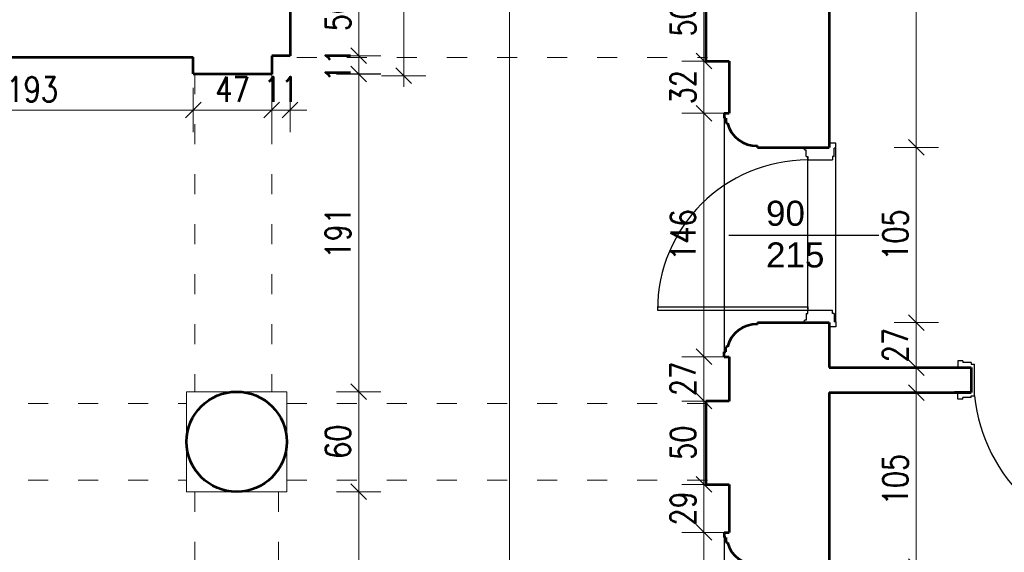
# Model space of a CAD drawing. Header units: millimetres. Extents: x 56977 to 67992, y 30187 to 42235.
# Tile 106 of 130: x 64809 to 65398, y 36387 to 36707. Entities that reach past the tile are written whole.
import ezdxf

# ---------------------------------------------------------------- set-up
doc = ezdxf.new("R2010")
doc.units = ezdxf.units.MM
doc.header["$MEASUREMENT"] = 0
doc.linetypes.add('ACAD_ISO03W100', pattern=[30, 12, -18])
doc.layers.get('0').update_dxf_attribs({"lineweight": 13})
doc.layers.get('DEFPOINTS').update_dxf_attribs({"lineweight": 13})
doc.layers.add('AI-OKNA', color=4, linetype='Continuous')
doc.layers.add('okna', color=8, linetype='Continuous')
for name, color, linetype, lineweight in [('AI-OPISY', 3, 'Continuous', 13), ('AI_MURY', 40, 'Continuous', 53), ('AI_WIDOK', 8, 'Continuous', 13), ('wymiary', 8, 'Continuous', 13)]:
    doc.layers.add(name, color=color, linetype=linetype, lineweight=lineweight)
doc.styles.get("Standard").update_dxf_attribs({"font": 'txt.shx'})
doc.styles.add('Style-ROMANS', font='ROMANS.shx')
doc.styles.add('WYMIAROWY-08', font='ROMANS.shx', dxfattribs={"width": 0.8})
doc.dimstyles.new('DYBY', dxfattribs={"dimscale": 100, "dimtxt": 0.15, "dimasz": 0.05, "dimexe": 0.05, "dimexo": 0.1, "dimgap": 0.05, "dimtad": 1, "dimdec": 0, "dimdsep": 46, "dimlunit": 5, "dimtxsty": 'WYMIAROWY-08', "dimblk": 'M_STRZ', "dimcen": 0.1, "dimse1": 1, "dimse2": 1, "dimclrd": 7, "dimclre": 7, "dimclrt": 1, "dimadec": 0, "dimazin": 0, "dimtfac": 1, "dimtdec": 0, "dimtmove": 2, "dimatfit": 3, "dimldrblk": 'M_STRZ', "dimfxl": 0, "dimtolj": 1, "dimarcsym": 0})

# ---------------------------------------------------------------- blocks, each defined once
blk = doc.blocks.new('M_STRZ')
for p, q in [((0, 2.66), (0, 0)), ((-1.33, 0), (1.33, 0)), ((-0.94, -0.94), (0.94, 0.94)), ((0, 0), (0, -2.66))]:
    blk.add_line(p, q)
blk = doc.blocks.new('*U94')
at = {"layer": 'DEFPOINTS', "color": 0}
for p in [(65006.6, 38739.07), (65006.6, 36673.07), (65038.59, 36673.07)]:
    blk.add_point(p, dxfattribs=at)
at = {"layer": 'wymiary', "color": 7, "lineweight": -2}
blk.add_line((65038.59, 38734.07), (65038.59, 36678.07), dxfattribs=at)
at = {"layer": 'wymiary', "color": 7, "lineweight": -2, "xscale": 5, "yscale": 5, "zscale": 5}
for p, rotation in [((65038.59, 38739.07), 90), ((65038.59, 36673.07), 270)]:
    blk.add_blockref('M_STRZ', p, dxfattribs=dict(at, rotation=rotation))
at = {"layer": 'wymiary', "color": 1, "insert": (65026.09, 37706.07), "char_height": 15, "attachment_point": 5, "rotation": 90, "style": 'WYMIAROWY-08'}
blk.add_mtext('2066', dxfattribs=at)
blk = doc.blocks.new('*D1627')
at = {"layer": 'DEFPOINTS'}
for p in [(65006.6, 38739.07), (65026.09, 37728.12), (65006.6, 36673.07), (65038.59, 36673.07)]:
    blk.add_point(p, dxfattribs=at)
at = {"layer": 'wymiary', "color": 7}
blk.add_blockref('*U94', (0, 0), dxfattribs=at)
blk = doc.blocks.new('*U181')
at = {"layer": 'DEFPOINTS', "color": 0}
for p in [(65981.54, 37177.77), (65293.54, 35762.07), (65981.54, 35762.07)]:
    blk.add_point(p, dxfattribs=at)
at = {"layer": 'wymiary', "color": 7, "lineweight": -2}
blk.add_line((65298.54, 37177.77), (65976.54, 37177.77), dxfattribs=at)
at = {"layer": 'wymiary', "color": 7, "lineweight": -2, "xscale": 5, "yscale": 5, "zscale": 5, "rotation": 180}
blk.add_blockref('M_STRZ', (65293.54, 37177.77), dxfattribs=at)
at = {"layer": 'wymiary', "color": 7, "lineweight": -2, "xscale": 5, "yscale": 5, "zscale": 5}
blk.add_blockref('M_STRZ', (65981.54, 37177.77), dxfattribs=at)
at = {"layer": 'wymiary', "color": 1, "insert": (65637.54, 37190.27), "char_height": 15, "attachment_point": 5, "style": 'WYMIAROWY-08'}
blk.add_mtext('688', dxfattribs=at)
blk = doc.blocks.new('*D1714')
at = {"layer": 'DEFPOINTS'}
for p in [(65621.49, 37190.27), (65981.54, 37177.77), (65293.54, 35762.07), (65981.54, 35762.07)]:
    blk.add_point(p, dxfattribs=at)
at = {"layer": 'wymiary', "color": 7}
blk.add_blockref('*U181', (0, 0), dxfattribs=at)
blk = doc.blocks.new('*U347')
at = {"layer": 'DEFPOINTS', "color": 0}
for p in [(65266.24, 36681.89), (65218.51, 36650.57), (65266.24, 36650.57)]:
    blk.add_point(p, dxfattribs=at)
at = {"layer": 'wymiary', "color": 7, "lineweight": -2}
blk.add_line((65218.51, 36676.89), (65218.51, 36655.57), dxfattribs=at)
at = {"layer": 'wymiary', "color": 7, "lineweight": -2, "xscale": 5, "yscale": 5, "zscale": 5}
for p, rotation in [((65218.51, 36681.89), 90), ((65218.51, 36650.57), 270)]:
    blk.add_blockref('M_STRZ', p, dxfattribs=dict(at, rotation=rotation))
at = {"layer": 'wymiary', "color": 1, "insert": (65206.01, 36666.23), "char_height": 15, "attachment_point": 5, "rotation": 90, "style": 'WYMIAROWY-08'}
blk.add_mtext('32', dxfattribs=at)
blk = doc.blocks.new('*D1880')
at = {"layer": 'DEFPOINTS'}
for p in [(65266.24, 36681.89), (65231.01, 36676.85), (65218.51, 36650.57), (65266.24, 36650.57)]:
    blk.add_point(p, dxfattribs=at)
at = {"layer": 'wymiary', "color": 7}
blk.add_blockref('*U347', (0, 0), dxfattribs=at)
blk = doc.blocks.new('*U351')
at = {"layer": 'DEFPOINTS', "color": 0}
for p in [(64959.54, 36735.07), (64959.54, 36685.07), (65011.67, 36685.07)]:
    blk.add_point(p, dxfattribs=at)
at = {"layer": 'wymiary', "color": 7, "lineweight": -2}
blk.add_line((65011.67, 36730.07), (65011.67, 36690.07), dxfattribs=at)
at = {"layer": 'wymiary', "color": 7, "lineweight": -2, "xscale": 5, "yscale": 5, "zscale": 5}
for p, rotation in [((65011.67, 36735.07), 90), ((65011.67, 36685.07), 270)]:
    blk.add_blockref('M_STRZ', p, dxfattribs=dict(at, rotation=rotation))
at = {"layer": 'wymiary', "color": 1, "insert": (64999.17, 36710.07), "char_height": 15, "attachment_point": 5, "rotation": 90, "style": 'WYMIAROWY-08'}
blk.add_mtext('50', dxfattribs=at)
blk = doc.blocks.new('*D1884')
at = {"layer": 'DEFPOINTS'}
for p in [(64959.54, 36735.07), (64999.17, 36720.69), (64959.54, 36685.07), (65011.67, 36685.07)]:
    blk.add_point(p, dxfattribs=at)
at = {"layer": 'wymiary', "color": 7}
blk.add_blockref('*U351', (0, 0), dxfattribs=at)
blk = doc.blocks.new('*U352')
at = {"layer": 'DEFPOINTS', "color": 0}
for p in [(64959.54, 36685.07), (64959.54, 36674.07), (65011.67, 36674.07)]:
    blk.add_point(p, dxfattribs=at)
at = {"layer": 'wymiary', "color": 7, "lineweight": -2}
for p, q in [((65011.67, 36690.07), (65011.67, 36695.07)), ((65011.67, 36685.07), (65011.67, 36674.07)), ((65011.67, 36669.07), (65011.67, 36664.07))]:
    blk.add_line(p, q, dxfattribs=at)
at = {"layer": 'wymiary', "color": 7, "lineweight": -2, "xscale": 5, "yscale": 5, "zscale": 5}
for p, rotation in [((65011.67, 36685.07), 270), ((65011.67, 36674.07), 90)]:
    blk.add_blockref('M_STRZ', p, dxfattribs=dict(at, rotation=rotation))
at = {"layer": 'wymiary', "color": 1, "insert": (64999.17, 36679.57), "char_height": 15, "attachment_point": 5, "rotation": 90, "style": 'WYMIAROWY-08'}
blk.add_mtext('11', dxfattribs=at)
blk = doc.blocks.new('*D1885')
at = {"layer": 'DEFPOINTS'}
for p in [(64999.17, 36689.33), (64959.54, 36685.07), (64959.54, 36674.07), (65011.67, 36674.07)]:
    blk.add_point(p, dxfattribs=at)
at = {"layer": 'wymiary', "color": 7}
blk.add_blockref('*U352', (0, 0), dxfattribs=at)
blk = doc.blocks.new('*U379')
at = {"layer": 'DEFPOINTS', "color": 0}
for p in [(65266.24, 36731.89), (65218.51, 36681.89), (65266.24, 36681.89)]:
    blk.add_point(p, dxfattribs=at)
at = {"layer": 'wymiary', "color": 7, "lineweight": -2}
blk.add_line((65218.51, 36726.89), (65218.51, 36686.89), dxfattribs=at)
at = {"layer": 'wymiary', "color": 7, "lineweight": -2, "xscale": 5, "yscale": 5, "zscale": 5}
for p, rotation in [((65218.51, 36731.89), 90), ((65218.51, 36681.89), 270)]:
    blk.add_blockref('M_STRZ', p, dxfattribs=dict(at, rotation=rotation))
at = {"layer": 'wymiary', "color": 1, "insert": (65206.01, 36706.89), "char_height": 15, "attachment_point": 5, "rotation": 90, "style": 'WYMIAROWY-08'}
blk.add_mtext('50', dxfattribs=at)
blk = doc.blocks.new('*D1912')
at = {"layer": 'DEFPOINTS'}
for p in [(65266.24, 36731.89), (65231.01, 36717.52), (65218.51, 36681.89), (65266.24, 36681.89)]:
    blk.add_point(p, dxfattribs=at)
at = {"layer": 'wymiary', "color": 7}
blk.add_blockref('*U379', (0, 0), dxfattribs=at)
blk = doc.blocks.new('*U380')
at = {"layer": 'DEFPOINTS', "color": 0}
for p in [(65266.24, 36478.03), (65218.51, 36428.03), (65266.24, 36428.03)]:
    blk.add_point(p, dxfattribs=at)
at = {"layer": 'wymiary', "color": 7, "lineweight": -2}
blk.add_line((65218.51, 36473.03), (65218.51, 36433.03), dxfattribs=at)
at = {"layer": 'wymiary', "color": 7, "lineweight": -2, "xscale": 5, "yscale": 5, "zscale": 5}
for p, rotation in [((65218.51, 36478.03), 90), ((65218.51, 36428.03), 270)]:
    blk.add_blockref('M_STRZ', p, dxfattribs=dict(at, rotation=rotation))
at = {"layer": 'wymiary', "color": 1, "insert": (65206.01, 36453.03), "char_height": 15, "attachment_point": 5, "rotation": 90, "style": 'WYMIAROWY-08'}
blk.add_mtext('50', dxfattribs=at)
blk = doc.blocks.new('*D1913')
at = {"layer": 'DEFPOINTS'}
for p in [(65266.24, 36478.03), (65231.01, 36463.65), (65218.51, 36428.03), (65266.24, 36428.03)]:
    blk.add_point(p, dxfattribs=at)
at = {"layer": 'wymiary', "color": 7}
blk.add_blockref('*U380', (0, 0), dxfattribs=at)
blk = doc.blocks.new('*U813')
at = {"layer": 'DEFPOINTS', "color": 0}
for p in [(65266.24, 36428.03), (65218.51, 36399.25), (65266.24, 36399.25)]:
    blk.add_point(p, dxfattribs=at)
at = {"layer": 'wymiary', "color": 7, "lineweight": -2}
for p, q in [((65218.51, 36433.03), (65218.51, 36438.03)), ((65218.51, 36428.03), (65218.51, 36399.25)), ((65218.51, 36394.25), (65218.51, 36389.25))]:
    blk.add_line(p, q, dxfattribs=at)
at = {"layer": 'wymiary', "color": 7, "lineweight": -2, "xscale": 5, "yscale": 5, "zscale": 5}
for p, rotation in [((65218.51, 36428.03), 270), ((65218.51, 36399.25), 90)]:
    blk.add_blockref('M_STRZ', p, dxfattribs=dict(at, rotation=rotation))
at = {"layer": 'wymiary', "color": 1, "insert": (65206.01, 36413.64), "char_height": 15, "attachment_point": 5, "rotation": 90, "style": 'WYMIAROWY-08'}
blk.add_mtext('29', dxfattribs=at)
blk = doc.blocks.new('*D2346')
at = {"layer": 'DEFPOINTS'}
for p in [(65266.24, 36428.03), (65231.01, 36424.26), (65218.51, 36399.25), (65266.24, 36399.25)]:
    blk.add_point(p, dxfattribs=at)
at = {"layer": 'wymiary', "color": 7}
blk.add_blockref('*U813', (0, 0), dxfattribs=at)
blk = doc.blocks.new('*U815')
at = {"layer": 'DEFPOINTS', "color": 0}
for p in [(65233.54, 36399.25), (65218.51, 36253.25), (65233.54, 36253.25)]:
    blk.add_point(p, dxfattribs=at)
at = {"layer": 'wymiary', "color": 7, "lineweight": -2}
blk.add_line((65218.51, 36394.25), (65218.51, 36258.25), dxfattribs=at)
at = {"layer": 'wymiary', "color": 7, "lineweight": -2, "xscale": 5, "yscale": 5, "zscale": 5}
for p, rotation in [((65218.51, 36399.25), 90), ((65218.51, 36253.25), 270)]:
    blk.add_blockref('M_STRZ', p, dxfattribs=dict(at, rotation=rotation))
at = {"layer": 'wymiary', "color": 1, "insert": (65206.01, 36326.25), "char_height": 15, "attachment_point": 5, "rotation": 90, "style": 'WYMIAROWY-08'}
blk.add_mtext('146', dxfattribs=at)
blk = doc.blocks.new('*D2348')
at = {"layer": 'DEFPOINTS'}
for p in [(65233.54, 36399.25), (65231.01, 36341.73), (65218.51, 36253.25), (65233.54, 36253.25)]:
    blk.add_point(p, dxfattribs=at)
at = {"layer": 'wymiary', "color": 7}
blk.add_blockref('*U815', (0, 0), dxfattribs=at)
blk = doc.blocks.new('*U829')
at = {"layer": 'DEFPOINTS', "color": 0}
for p in [(64959.54, 36674.12), (64959.54, 36483.62), (65011.67, 36483.62)]:
    blk.add_point(p, dxfattribs=at)
at = {"layer": 'wymiary', "color": 7, "lineweight": -2}
blk.add_line((65011.67, 36669.12), (65011.67, 36488.62), dxfattribs=at)
at = {"layer": 'wymiary', "color": 7, "lineweight": -2, "xscale": 5, "yscale": 5, "zscale": 5}
for p, rotation in [((65011.67, 36674.12), 90), ((65011.67, 36483.62), 270)]:
    blk.add_blockref('M_STRZ', p, dxfattribs=dict(at, rotation=rotation))
at = {"layer": 'wymiary', "color": 1, "insert": (64999.17, 36578.87), "char_height": 15, "attachment_point": 5, "rotation": 90, "style": 'WYMIAROWY-08'}
blk.add_mtext('191', dxfattribs=at)
blk = doc.blocks.new('*D2362')
at = {"layer": 'DEFPOINTS'}
for p in [(64959.54, 36674.12), (64999.17, 36594.35), (64959.54, 36483.62), (65011.67, 36483.62)]:
    blk.add_point(p, dxfattribs=at)
at = {"layer": 'wymiary', "color": 7}
blk.add_blockref('*U829', (0, 0), dxfattribs=at)
blk = doc.blocks.new('*U830')
at = {"layer": 'DEFPOINTS', "color": 0}
for p in [(64959.54, 36483.62), (64959.54, 36423.62), (65011.67, 36423.62)]:
    blk.add_point(p, dxfattribs=at)
at = {"layer": 'wymiary', "color": 7, "lineweight": -2}
blk.add_line((65011.67, 36478.62), (65011.67, 36428.62), dxfattribs=at)
at = {"layer": 'wymiary', "color": 7, "lineweight": -2, "xscale": 5, "yscale": 5, "zscale": 5}
for p, rotation in [((65011.67, 36483.62), 90), ((65011.67, 36423.62), 270)]:
    blk.add_blockref('M_STRZ', p, dxfattribs=dict(at, rotation=rotation))
at = {"layer": 'wymiary', "color": 1, "insert": (64999.17, 36453.62), "char_height": 15, "attachment_point": 5, "rotation": 90, "style": 'WYMIAROWY-08'}
blk.add_mtext('60', dxfattribs=at)
blk = doc.blocks.new('*D2363')
at = {"layer": 'DEFPOINTS'}
for p in [(64959.54, 36483.62), (64999.17, 36463.95), (64959.54, 36423.62), (65011.67, 36423.62)]:
    blk.add_point(p, dxfattribs=at)
at = {"layer": 'wymiary', "color": 7}
blk.add_blockref('*U830', (0, 0), dxfattribs=at)
blk = doc.blocks.new('*U831')
at = {"layer": 'DEFPOINTS', "color": 0}
for p in [(64959.54, 36423.62), (64959.54, 36228.62), (65011.67, 36228.62)]:
    blk.add_point(p, dxfattribs=at)
at = {"layer": 'wymiary', "color": 7, "lineweight": -2}
blk.add_line((65011.67, 36418.62), (65011.67, 36233.62), dxfattribs=at)
at = {"layer": 'wymiary', "color": 7, "lineweight": -2, "xscale": 5, "yscale": 5, "zscale": 5}
for p, rotation in [((65011.67, 36423.62), 90), ((65011.67, 36228.62), 270)]:
    blk.add_blockref('M_STRZ', p, dxfattribs=dict(at, rotation=rotation))
at = {"layer": 'wymiary', "color": 1, "insert": (64999.17, 36326.12), "char_height": 15, "attachment_point": 5, "rotation": 90, "style": 'WYMIAROWY-08'}
blk.add_mtext('195', dxfattribs=at)
blk = doc.blocks.new('*D2364')
at = {"layer": 'DEFPOINTS'}
for p in [(64959.54, 36423.62), (64999.17, 36341.6), (64959.54, 36228.62), (65011.67, 36228.62)]:
    blk.add_point(p, dxfattribs=at)
at = {"layer": 'wymiary', "color": 7}
blk.add_blockref('*U831', (0, 0), dxfattribs=at)
blk = doc.blocks.new('*U952')
at = {"layer": 'DEFPOINTS', "color": 0}
for p in [(65011.67, 39375.07), (65011.65, 31744.07), (65102.04, 31744.07)]:
    blk.add_point(p, dxfattribs=at)
at = {"layer": 'wymiary', "color": 7, "lineweight": -2}
blk.add_line((65102.05, 39370.07), (65102.04, 31749.07), dxfattribs=at)
at = {"layer": 'wymiary', "color": 7, "lineweight": -2, "xscale": 5, "yscale": 5, "zscale": 5}
for p, rotation in [((65102.05, 39375.07), 89.99988153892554), ((65102.04, 31744.07), 269.9998815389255)]:
    blk.add_blockref('M_STRZ', p, dxfattribs=dict(at, rotation=rotation))
at = {"layer": 'wymiary', "color": 1, "insert": (65089.54, 35559.57), "char_height": 15, "attachment_point": 5, "rotation": 89.99988, "style": 'WYMIAROWY-08'}
blk.add_mtext('\\H15.000000;7631', dxfattribs=at)
blk = doc.blocks.new('*D2485')
at = {"layer": 'DEFPOINTS'}
for p in [(65011.67, 39375.07), (65089.54, 35581.62), (65011.65, 31744.07), (65102.04, 31744.07)]:
    blk.add_point(p, dxfattribs=at)
at = {"layer": 'wymiary', "color": 7}
blk.add_blockref('*U952', (0, 0), dxfattribs=at)
blk = doc.blocks.new('*U1175')
at = {"layer": 'DEFPOINTS', "color": 0}
for p in [(65293.54, 36868.07), (65293.54, 36630.07), (65345.67, 36630.07)]:
    blk.add_point(p, dxfattribs=at)
at = {"layer": 'wymiary', "color": 7, "lineweight": -2}
blk.add_line((65345.67, 36863.07), (65345.67, 36635.07), dxfattribs=at)
at = {"layer": 'wymiary', "color": 7, "lineweight": -2, "xscale": 5, "yscale": 5, "zscale": 5}
for p, rotation in [((65345.67, 36868.07), 90), ((65345.67, 36630.07), 270)]:
    blk.add_blockref('M_STRZ', p, dxfattribs=dict(at, rotation=rotation))
at = {"layer": 'wymiary', "color": 1, "insert": (65333.17, 36749.07), "char_height": 15, "attachment_point": 5, "rotation": 90, "style": 'WYMIAROWY-08'}
blk.add_mtext('238', dxfattribs=at)
blk = doc.blocks.new('*D2708')
at = {"layer": 'DEFPOINTS'}
for p in [(65293.54, 36868.07), (65333.17, 36765.4), (65293.54, 36630.07), (65345.67, 36630.07)]:
    blk.add_point(p, dxfattribs=at)
at = {"layer": 'wymiary', "color": 7}
blk.add_blockref('*U1175', (0, 0), dxfattribs=at)
blk = doc.blocks.new('*U1176')
at = {"layer": 'DEFPOINTS', "color": 0}
for p in [(65293.54, 36630.07), (65293.54, 36525.07), (65345.67, 36525.07)]:
    blk.add_point(p, dxfattribs=at)
at = {"layer": 'wymiary', "color": 7, "lineweight": -2}
blk.add_line((65345.67, 36625.07), (65345.67, 36530.07), dxfattribs=at)
at = {"layer": 'wymiary', "color": 7, "lineweight": -2, "xscale": 5, "yscale": 5, "zscale": 5}
for p, rotation in [((65345.67, 36630.07), 90), ((65345.67, 36525.07), 270)]:
    blk.add_blockref('M_STRZ', p, dxfattribs=dict(at, rotation=rotation))
at = {"layer": 'wymiary', "color": 1, "insert": (65333.17, 36577.57), "char_height": 15, "attachment_point": 5, "rotation": 90, "style": 'WYMIAROWY-08'}
blk.add_mtext('105', dxfattribs=at)
blk = doc.blocks.new('*D2709')
at = {"layer": 'DEFPOINTS'}
for p in [(65293.54, 36630.07), (65333.17, 36593.05), (65293.54, 36525.07), (65345.67, 36525.07)]:
    blk.add_point(p, dxfattribs=at)
at = {"layer": 'wymiary', "color": 7}
blk.add_blockref('*U1176', (0, 0), dxfattribs=at)
blk = doc.blocks.new('*U1177')
at = {"layer": 'DEFPOINTS', "color": 0}
for p in [(65293.54, 36525.07), (65293.54, 36498.07), (65345.67, 36498.07)]:
    blk.add_point(p, dxfattribs=at)
at = {"layer": 'wymiary', "color": 7, "lineweight": -2}
for p, q in [((65345.67, 36530.07), (65345.67, 36535.07)), ((65345.67, 36525.07), (65345.67, 36498.07)), ((65345.67, 36493.07), (65345.67, 36488.07))]:
    blk.add_line(p, q, dxfattribs=at)
at = {"layer": 'wymiary', "color": 7, "lineweight": -2, "xscale": 5, "yscale": 5, "zscale": 5}
for p, rotation in [((65345.67, 36525.07), 270), ((65345.67, 36498.07), 90)]:
    blk.add_blockref('M_STRZ', p, dxfattribs=dict(at, rotation=rotation))
at = {"layer": 'wymiary', "color": 1, "insert": (65333.17, 36511.57), "char_height": 15, "attachment_point": 5, "rotation": 90, "style": 'WYMIAROWY-08'}
blk.add_mtext('27', dxfattribs=at)
blk = doc.blocks.new('*D2710')
at = {"layer": 'DEFPOINTS'}
for p in [(65293.54, 36525.07), (65333.17, 36522.19), (65293.54, 36498.07), (65345.67, 36498.07)]:
    blk.add_point(p, dxfattribs=at)
at = {"layer": 'wymiary', "color": 7}
blk.add_blockref('*U1177', (0, 0), dxfattribs=at)
blk = doc.blocks.new('*U1178')
at = {"layer": 'DEFPOINTS', "color": 0}
for p in [(65293.54, 36483.07), (65293.54, 36378.75), (65345.67, 36378.75)]:
    blk.add_point(p, dxfattribs=at)
at = {"layer": 'wymiary', "color": 7, "lineweight": -2}
blk.add_line((65345.67, 36478.07), (65345.67, 36383.75), dxfattribs=at)
at = {"layer": 'wymiary', "color": 7, "lineweight": -2, "xscale": 5, "yscale": 5, "zscale": 5}
for p, rotation in [((65345.67, 36483.07), 90), ((65345.67, 36378.75), 270)]:
    blk.add_blockref('M_STRZ', p, dxfattribs=dict(at, rotation=rotation))
at = {"layer": 'wymiary', "color": 1, "insert": (65333.17, 36430.91), "char_height": 15, "attachment_point": 5, "rotation": 90, "style": 'WYMIAROWY-08'}
blk.add_mtext('105', dxfattribs=at)
blk = doc.blocks.new('*D2711')
at = {"layer": 'DEFPOINTS'}
for p in [(65293.54, 36483.07), (65333.17, 36446.39), (65293.54, 36378.75), (65345.67, 36378.75)]:
    blk.add_point(p, dxfattribs=at)
at = {"layer": 'wymiary', "color": 7}
blk.add_blockref('*U1178', (0, 0), dxfattribs=at)
blk = doc.blocks.new('*U1206')
at = {"layer": 'DEFPOINTS', "color": 0}
for p in [(64719.53, 36684.12), (64912.54, 36684.12), (64912.54, 36652.45)]:
    blk.add_point(p, dxfattribs=at)
at = {"layer": 'wymiary', "color": 7, "lineweight": -2}
blk.add_line((64724.53, 36652.45), (64907.54, 36652.45), dxfattribs=at)
at = {"layer": 'wymiary', "color": 7, "lineweight": -2, "xscale": 5, "yscale": 5, "zscale": 5, "rotation": 180}
blk.add_blockref('M_STRZ', (64719.53, 36652.45), dxfattribs=at)
at = {"layer": 'wymiary', "color": 7, "lineweight": -2, "xscale": 5, "yscale": 5, "zscale": 5}
blk.add_blockref('M_STRZ', (64912.54, 36652.45), dxfattribs=at)
at = {"layer": 'wymiary', "color": 1, "insert": (64816.03, 36664.95), "char_height": 15, "attachment_point": 5, "style": 'WYMIAROWY-08'}
blk.add_mtext('193', dxfattribs=at)
blk = doc.blocks.new('*D2739')
at = {"layer": 'DEFPOINTS'}
for p in [(64719.53, 36684.12), (64912.54, 36684.12), (64912.54, 36652.45), (64800.56, 36639.95)]:
    blk.add_point(p, dxfattribs=at)
at = {"layer": 'wymiary', "color": 7}
blk.add_blockref('*U1206', (0, 0), dxfattribs=at)
blk = doc.blocks.new('*U1207')
at = {"layer": 'DEFPOINTS', "color": 0}
for p in [(64912.54, 36684.12), (64959.54, 36684.12), (64959.54, 36652.45)]:
    blk.add_point(p, dxfattribs=at)
at = {"layer": 'wymiary', "color": 7, "lineweight": -2}
blk.add_line((64917.54, 36652.45), (64954.54, 36652.45), dxfattribs=at)
at = {"layer": 'wymiary', "color": 7, "lineweight": -2, "xscale": 5, "yscale": 5, "zscale": 5, "rotation": 180}
blk.add_blockref('M_STRZ', (64912.54, 36652.45), dxfattribs=at)
at = {"layer": 'wymiary', "color": 7, "lineweight": -2, "xscale": 5, "yscale": 5, "zscale": 5}
blk.add_blockref('M_STRZ', (64959.54, 36652.45), dxfattribs=at)
at = {"layer": 'wymiary', "color": 1, "insert": (64936.04, 36664.95), "char_height": 15, "attachment_point": 5, "style": 'WYMIAROWY-08'}
blk.add_mtext('47', dxfattribs=at)
blk = doc.blocks.new('*D2740')
at = {"layer": 'DEFPOINTS'}
for p in [(64912.54, 36684.12), (64959.54, 36684.12), (64959.54, 36652.45), (64925.41, 36639.95)]:
    blk.add_point(p, dxfattribs=at)
at = {"layer": 'wymiary', "color": 7}
blk.add_blockref('*U1207', (0, 0), dxfattribs=at)
blk = doc.blocks.new('*U1208')
at = {"layer": 'DEFPOINTS', "color": 0}
for p in [(64959.54, 36684.12), (64970.54, 36684.12), (64970.54, 36652.45)]:
    blk.add_point(p, dxfattribs=at)
at = {"layer": 'wymiary', "color": 7, "lineweight": -2}
for p, q in [((64954.54, 36652.45), (64949.54, 36652.45)), ((64959.54, 36652.45), (64970.54, 36652.45)), ((64975.54, 36652.45), (64980.54, 36652.45))]:
    blk.add_line(p, q, dxfattribs=at)
at = {"layer": 'wymiary', "color": 7, "lineweight": -2, "xscale": 5, "yscale": 5, "zscale": 5}
blk.add_blockref('M_STRZ', (64959.54, 36652.45), dxfattribs=at)
at = {"layer": 'wymiary', "color": 7, "lineweight": -2, "xscale": 5, "yscale": 5, "zscale": 5, "rotation": 180}
blk.add_blockref('M_STRZ', (64970.54, 36652.45), dxfattribs=at)
at = {"layer": 'wymiary', "color": 1, "insert": (64965.04, 36664.95), "char_height": 15, "attachment_point": 5, "style": 'WYMIAROWY-08'}
blk.add_mtext('11', dxfattribs=at)
blk = doc.blocks.new('*D2741')
at = {"layer": 'DEFPOINTS'}
for p in [(64959.54, 36684.12), (64970.54, 36684.12), (64970.54, 36652.45), (64955.27, 36639.95)]:
    blk.add_point(p, dxfattribs=at)
at = {"layer": 'wymiary', "color": 7}
blk.add_blockref('*U1208', (0, 0), dxfattribs=at)
blk = doc.blocks.new('*U1264')
at = {"layer": 'DEFPOINTS', "color": 0}
for p in [(65266.24, 36650.57), (65218.51, 36504.57), (65266.24, 36504.57)]:
    blk.add_point(p, dxfattribs=at)
at = {"layer": 'wymiary', "color": 7, "lineweight": -2}
blk.add_line((65218.51, 36645.57), (65218.51, 36509.57), dxfattribs=at)
at = {"layer": 'wymiary', "color": 7, "lineweight": -2, "xscale": 5, "yscale": 5, "zscale": 5}
for p, rotation in [((65218.51, 36650.57), 90), ((65218.51, 36504.57), 270)]:
    blk.add_blockref('M_STRZ', p, dxfattribs=dict(at, rotation=rotation))
at = {"layer": 'wymiary', "color": 1, "insert": (65206.01, 36577.57), "char_height": 15, "attachment_point": 5, "rotation": 90, "style": 'WYMIAROWY-08'}
blk.add_mtext('146', dxfattribs=at)
blk = doc.blocks.new('*D2795')
at = {"layer": 'DEFPOINTS'}
for p in [(65266.24, 36650.57), (65231.01, 36593.05), (65218.51, 36504.57), (65266.24, 36504.57)]:
    blk.add_point(p, dxfattribs=at)
at = {"layer": 'wymiary', "color": 7}
blk.add_blockref('*U1264', (0, 0), dxfattribs=at)
blk = doc.blocks.new('*U1265')
at = {"layer": 'DEFPOINTS', "color": 0}
for p in [(65266.24, 36504.57), (65218.51, 36478.03), (65266.24, 36478.03)]:
    blk.add_point(p, dxfattribs=at)
at = {"layer": 'wymiary', "color": 7, "lineweight": -2}
for p, q in [((65218.51, 36509.57), (65218.51, 36514.57)), ((65218.51, 36504.57), (65218.51, 36478.03)), ((65218.51, 36473.03), (65218.51, 36468.03))]:
    blk.add_line(p, q, dxfattribs=at)
at = {"layer": 'wymiary', "color": 7, "lineweight": -2, "xscale": 5, "yscale": 5, "zscale": 5}
for p, rotation in [((65218.51, 36504.57), 270), ((65218.51, 36478.03), 90)]:
    blk.add_blockref('M_STRZ', p, dxfattribs=dict(at, rotation=rotation))
at = {"layer": 'wymiary', "color": 1, "insert": (65206.01, 36491.3), "char_height": 15, "attachment_point": 5, "rotation": 90, "style": 'WYMIAROWY-08'}
blk.add_mtext('27', dxfattribs=at)
blk = doc.blocks.new('*D2796')
at = {"layer": 'DEFPOINTS'}
for p in [(65266.24, 36504.57), (65231.01, 36501.92), (65218.51, 36478.03), (65266.24, 36478.03)]:
    blk.add_point(p, dxfattribs=at)
at = {"layer": 'wymiary', "color": 7}
blk.add_blockref('*U1265', (0, 0), dxfattribs=at)

msp = doc.modelspace()

# ---------------------------------------------------------------- linework, layer by layer
at = {"layer": 'AI-OKNA'}
for p, q in [((65279.69, 36624.57), (65279.69, 36628.57)), ((65297.54, 36632.57), (65293.54, 36632.57)), ((65296.54, 36624.57), (65296.54, 36629.57)), ((65297.54, 36629.57), (65296.54, 36629.57)), ((65297.54, 36629.57), (65297.54, 36632.57)), ((65297.54, 36525.57), (65297.54, 36629.57)), ((65279.69, 36624.57), (65280.69, 36624.57)), ((65280.69, 36533.07), (65280.69, 36624.57)), ((65280.69, 36624.57), (65280.69, 36622.57)), ((65280.69, 36622.57), (65295.54, 36622.57)), ((65295.54, 36624.57), (65295.54, 36622.57)), ((65296.54, 36624.57), (65295.54, 36624.57)), ((65233.36, 36577.57), (65323.36, 36577.57)), ((65190.69, 36534.57), (65280.69, 36534.57)), ((65190.69, 36534.57), (65190.69, 36532.57)), ((65280.69, 36534.57), (65280.69, 36532.57)), ((65190.69, 36532.57), (65280.69, 36532.57)), ((65279.69, 36530.57), (65280.69, 36530.57)), ((65279.69, 36530.57), (65279.69, 36526.57)), ((65280.69, 36532.57), (65295.54, 36532.57)), ((65280.69, 36530.57), (65280.69, 36532.57)), ((65295.54, 36530.57), (65295.54, 36532.57)), ((65296.54, 36530.57), (65295.54, 36530.57)), ((65296.54, 36530.57), (65296.54, 36525.57)), ((65297.54, 36522.57), (65293.54, 36522.57)), ((65297.54, 36525.57), (65296.54, 36525.57)), ((65297.54, 36525.57), (65297.54, 36522.57)), ((65370.54, 36502.07), (65370.54, 36498.07)), ((65373.54, 36502.07), (65370.54, 36502.07)), ((65373.54, 36502.07), (65373.54, 36501.07)), ((65378.54, 36501.07), (65373.54, 36501.07)), ((65378.54, 36501.07), (65378.54, 36500.07)), ((65378.54, 36500.07), (65380.54, 36500.07)), ((65380.54, 36481.07), (65380.54, 36500.07)), ((65378.54, 36490.57), (65378.54, 36485.57)), ((65370.54, 36479.07), (65370.54, 36483.07)), ((65378.54, 36481.07), (65380.54, 36481.07)), ((65378.54, 36480.07), (65378.54, 36481.07)), ((65373.54, 36479.07), (65370.54, 36479.07)), ((65378.54, 36480.07), (65373.54, 36480.07)), ((65373.54, 36479.07), (65373.54, 36480.07))]:
    msp.add_line(p, q, dxfattribs=at)
for centre, radius, start, end in [((65279.69, 36630.07), 1.5, 180, 270), ((65280.69, 36532.57), 90, 90, 180), ((65279.69, 36525.07), 1.5, 90, 180), ((65481.14, 36492.18), 101.21, 186.30069, 267.39453)]:
    msp.add_arc(centre, radius, start, end, dxfattribs=at)
at = {"layer": 'AI_MURY'}
for p, q in [((65293.54, 36868.07), (65293.54, 36630.07)), ((64970.54, 36735.07), (64970.54, 36685.07)), ((65219.54, 36731.89), (65219.54, 36681.89)), ((64912.54, 36684.07), (64719.53, 36684.12)), ((64912.54, 36674.12), (64912.54, 36684.12)), ((64970.54, 36685.07), (64959.54, 36685.07)), ((64959.54, 36685.07), (64959.54, 36674.07)), ((65219.54, 36681.89), (65233.54, 36681.89)), ((65233.54, 36681.89), (65233.54, 36650.57)), ((64959.54, 36674.07), (64912.54, 36674.07)), ((65230.54, 36650.57), (65233.54, 36650.57)), ((65230.54, 36650.57), (65230.54, 36647.57)), ((65231.54, 36647.57), (65230.54, 36647.57)), ((65231.54, 36647.57), (65231.54, 36644.57)), ((65232.54, 36644.57), (65231.54, 36644.57)), ((65250.54, 36630.07), (65250.54, 36631.07)), ((65250.54, 36630.07), (65293.54, 36630.07)), ((65250.54, 36525.07), (65293.54, 36525.07)), ((65250.54, 36525.07), (65250.54, 36524.07)), ((65293.54, 36525.07), (65293.54, 36498.07)), ((65232.54, 36510.57), (65231.54, 36510.57)), ((65231.54, 36507.57), (65231.54, 36510.57)), ((65231.54, 36507.57), (65230.54, 36507.57)), ((65230.54, 36504.57), (65230.54, 36507.57)), ((65230.54, 36504.57), (65233.54, 36504.57)), ((65233.54, 36504.57), (65233.54, 36478.03)), ((65293.54, 36498.07), (65378.54, 36498.07)), ((65293.54, 36498.07), (65378.54, 36498.07)), ((65378.54, 36498.07), (65378.54, 36483.07)), ((65293.54, 36483.07), (65293.54, 36378.75)), ((65293.54, 36483.07), (65378.54, 36483.07)), ((65378.54, 36483.07), (65368.54, 36483.07)), ((65233.54, 36478.03), (65219.54, 36478.03)), ((65219.54, 36478.03), (65219.54, 36428.03)), ((65219.54, 36428.03), (65233.54, 36428.03)), ((65233.54, 36428.03), (65233.54, 36399.25)), ((65230.54, 36399.25), (65233.54, 36399.25)), ((65230.54, 36399.25), (65230.54, 36396.25)), ((65231.54, 36396.25), (65230.54, 36396.25)), ((65231.54, 36396.25), (65231.54, 36393.25)), ((65232.54, 36393.25), (65231.54, 36393.25))]:
    msp.add_line(p, q, dxfattribs=at)
msp.add_circle((64938.54, 36453.62), 30, dxfattribs=at)
for centre, start, end in [((65249.99, 36649.06), 194.44004, 271.72608), ((65249.99, 36506.07), 88.27392, 165.55996), ((65249.99, 36397.75), 194.44004, 271.72608)]:
    msp.add_arc(centre, 18, start, end, dxfattribs=at)
at = {"layer": 'AI_WIDOK', "color": 251, "linetype": 'ACAD_ISO03W100'}
for p, q in [((64974.54, 36684.07), (65220.54, 36684.07)), ((64913.54, 36674.12), (64913.54, 36483.62)), ((64959.54, 36674.12), (64959.54, 36483.62)), ((64723.54, 36476.62), (64908.54, 36476.62)), ((64968.54, 36476.62), (65221.54, 36476.62)), ((64723.54, 36430.62), (64908.54, 36430.62)), ((64968.54, 36430.62), (65221.54, 36430.62)), ((64913.54, 36423.62), (64913.54, 36228.62)), ((64963.54, 36423.62), (64963.54, 36228.62))]:
    msp.add_line(p, q, dxfattribs=at)
at = {"layer": 'AI_WIDOK', "color": 251, "linetype": 'Continuous'}
for p, q in [((64908.54, 36483.62), (64908.54, 36423.62)), ((64908.54, 36483.62), (64968.54, 36483.62)), ((64968.54, 36483.62), (64968.54, 36423.62)), ((64908.54, 36423.62), (64968.54, 36423.62))]:
    msp.add_line(p, q, dxfattribs=at)
at = {"layer": 'okna'}
for p, q in [((65230.54, 36647.57), (65230.54, 36507.57)), ((65230.54, 36396.25), (65230.54, 36256.25))]:
    msp.add_line(p, q, dxfattribs=at)

# ---------------------------------------------------------------- texts
at = {"layer": 'AI-OPISY', "insert": (65255.7, 36598.13), "char_height": 15, "width": 45.2902, "attachment_point": 1}
msp.add_mtext('\\fArial|b0|i0|c238|p39;90\\P215', dxfattribs=at)

# ---------------------------------------------------------------- dimensions: what is measured, and where the dimension line sits
at = {"layer": 'wymiary', "color": 7}
for base, p1, p2, angle, picture, middle in [((65102.04, 31744.07), (65011.67, 39375.07), (65011.65, 31744.07), 269.99988, '*D2485', (65089.54, 35581.62)), ((65038.59, 36673.07), (65006.6, 38739.07), (65006.6, 36673.07), 270, '*D1627', (65026.09, 37728.12)), ((65345.67, 36630.07), (65293.54, 36868.07), (65293.54, 36630.07), 270, '*D2708', (65333.17, 36765.4)), ((65011.67, 36685.07), (64959.54, 36735.07), (64959.54, 36685.07), 270, '*D1884', (64999.17, 36720.69)), ((65218.51, 36681.89), (65266.24, 36731.89), (65266.24, 36681.89), 270, '*D1912', (65231.01, 36717.52)), ((65011.67, 36674.07), (64959.54, 36685.07), (64959.54, 36674.07), 270, '*D1885', (64999.17, 36689.33)), ((65218.51, 36650.57), (65266.24, 36681.89), (65266.24, 36650.57), 270, '*D1880', (65231.01, 36676.85)), ((65011.66788322, 36483.61686225), (64959.53528189, 36674.11686225), (64959.53528189, 36483.61686225), 270, '*D2362', (64999.16788322, 36594.34543368)), ((65218.51, 36504.57), (65266.24, 36650.57), (65266.24, 36504.57), 270, '*D2795', (65231.01, 36593.05)), ((65345.67, 36525.07), (65293.54, 36630.07), (65293.54, 36525.07), 270, '*D2709', (65333.17, 36593.05)), ((65345.67, 36498.07), (65293.54, 36525.07), (65293.54, 36498.07), 270, '*D2710', (65333.17, 36522.19)), ((65218.51, 36478.03), (65266.24, 36504.57), (65266.24, 36478.03), 270, '*D2796', (65231.01, 36501.92)), ((65011.67, 36423.62), (64959.54, 36483.62), (64959.54, 36423.62), 270, '*D2363', (64999.17, 36463.95)), ((65345.67, 36378.75), (65293.54, 36483.07), (65293.54, 36378.75), 270, '*D2711', (65333.17, 36446.39)), ((65218.51, 36428.03), (65266.24, 36478.03), (65266.24, 36428.03), 270, '*D1913', (65231.01, 36463.65)), ((65218.51, 36399.25), (65266.24, 36428.03), (65266.24, 36399.25), 270, '*D2346', (65231.01, 36424.26)), ((65011.67, 36228.62), (64959.54, 36423.62), (64959.54, 36228.62), 270, '*D2364', (64999.17, 36341.6)), ((65218.51, 36253.25), (65233.54, 36399.25), (65233.54, 36253.25), 270, '*D2348', (65231.01, 36341.73))]:
    dim = msp.add_linear_dim(base=base, p1=p1, p2=p2, angle=angle, dimstyle='DYBY', override={"dimtad": 0, "dimtxsty": 'Style-ROMANS', "dimcen": 0.001, "dimclrd": 0, "dimclre": 0}, dxfattribs=at)
    dim.commit()
    dim.dimension.update_dxf_attribs({"geometry": picture, "text_midpoint": middle, "dimtype": 128})
for base, p1, p2, picture, middle in [((65981.54, 37177.77), (65293.54, 35762.07), (65981.54, 35762.07), '*D1714', (65621.49, 37190.27)), ((64912.54, 36652.45), (64719.53, 36684.12), (64912.54, 36684.12), '*D2739', (64800.56, 36639.95)), ((64959.54, 36652.45), (64912.54, 36684.12), (64959.54, 36684.12), '*D2740', (64925.41, 36639.95)), ((64970.54, 36652.45), (64959.54, 36684.12), (64970.54, 36684.12), '*D2741', (64955.27, 36639.95))]:
    dim = msp.add_linear_dim(base=base, p1=p1, p2=p2, dimstyle='DYBY', override={"dimtad": 0, "dimtxsty": 'Style-ROMANS', "dimcen": 0.001, "dimclrd": 0, "dimclre": 0}, dxfattribs=at)
    dim.commit()
    dim.dimension.update_dxf_attribs({"geometry": picture, "text_midpoint": middle, "dimtype": 128})

doc.saveas('drawing.dxf')
